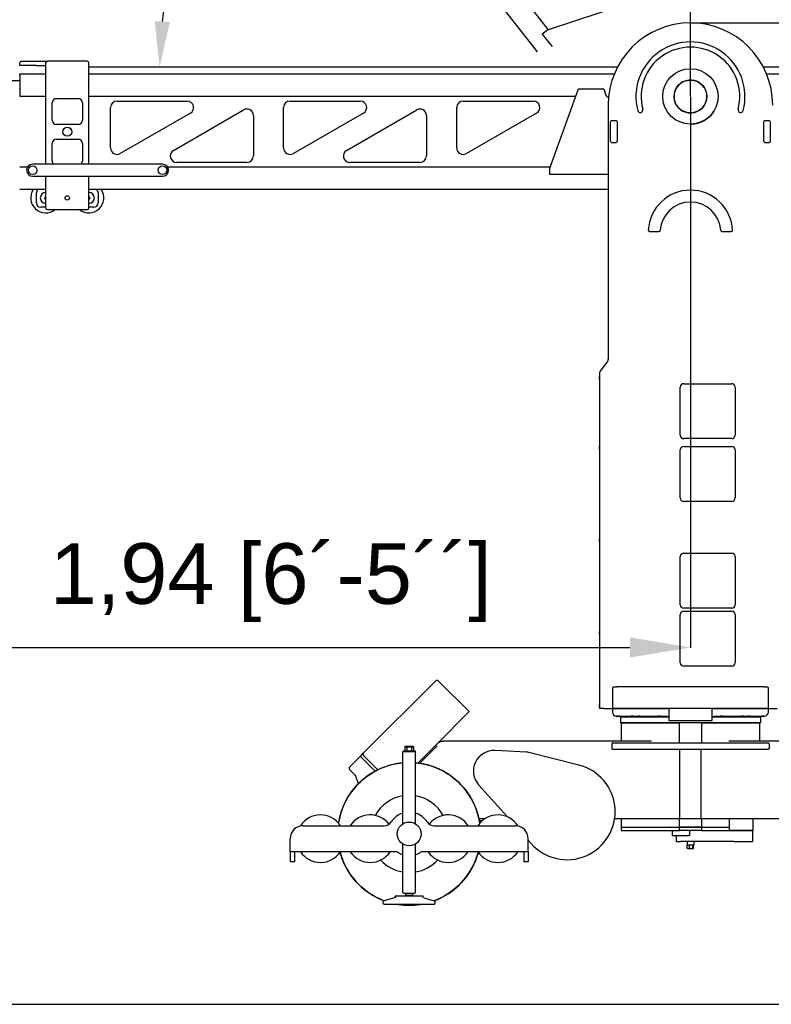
# Model space of a CAD drawing. Header units: millimetres. Extents: x -57594 to -45714, y -4242 to 13786.
# Tile 17 of 23: x -50084 to -48347, y 5386 to 7661. Entities that reach past the tile are written whole.
import ezdxf

# ---------------------------------------------------------------- set-up
doc = ezdxf.new("R2010")
doc.units = ezdxf.units.MM
doc.header["$LTSCALE"] = 50
doc.layers.add('AM_5', color=3, linetype='Continuous', lineweight=25)
doc.styles.add('Aktuální-ISO', font='arial.ttf')
doc.styles.get("Standard").update_dxf_attribs({"font": 'txt.shx'})
doc.dimstyles.new('AM_ISO$0', dxfattribs={"dimtxt": 3.5, "dimasz": 3.5, "dimexe": 1, "dimexo": 1, "dimgap": 1.5, "dimtad": 1, "dimdsep": 46, "dimtxsty": 'Standard', "dimcen": 0, "dimclrd": 256, "dimclre": 256, "dimclrt": 2, "dimadec": 0, "dimazin": 2, "dimtp": 0.1, "dimtm": 0.1, "dimtfac": 0.71, "dimtdec": 3, "dimtmove": 0, "dimatfit": 3, "dimfxl": 1, "dimlwd": -1, "dimlwe": -1, "dimarcsym": 1})
doc.dimstyles.new('AM_ISO$2', dxfattribs={"dimtxt": 3.5, "dimasz": 3.5, "dimexe": 1, "dimexo": 1, "dimgap": 1.5, "dimtad": 1, "dimdsep": 46, "dimtxsty": 'Standard', "dimcen": 0, "dimclrd": 256, "dimclre": 256, "dimclrt": 2, "dimadec": 0, "dimazin": 2, "dimtp": 0.1, "dimtm": 0.1, "dimtfac": 0.71, "dimtdec": 3, "dimtmove": 0, "dimatfit": 3, "dimfxl": 1, "dimlwd": -1, "dimlwe": -1, "dimarcsym": 1})

# ---------------------------------------------------------------- blocks, each defined once
blk = doc.blocks.new('*D226')
at = {"layer": 'AM_5', "linetype": 'ByBlock', "transparency": 16777216}
blk.add_arc((-48860.2, 7551.7), 900.5, 134.6847, 173.3153, dxfattribs=at)
at = {"layer": 'AM_5', "transparency": 16777216}
for points in [[(-49505, 8205), (-49481.9, 8178.8), (-49414.6, 8261.3)], [(-49737.1, 7655.5), (-49772, 7657.5), (-49760.7, 7551.7)]]:
    blk.add_solid(points, dxfattribs=at)
at = {"layer": 'Defpoints', "color": 0, "transparency": 16777216}
for p in [(-49559.3, 8446.5), (-49600.8, 8063.9), (-48887.6, 7586.7), (-49924, 7551.7), (-48702.4, 7551.7)]:
    blk.add_point(p, dxfattribs=at)
at = {"layer": 'AM_5', "color": 2, "transparency": 16777216, "insert": (-49758.2, 7989.6), "char_height": 105, "attachment_point": 5, "rotation": 64, "style": 'Aktuální-ISO'}
blk.add_mtext('52° UP', dxfattribs=at)
blk = doc.blocks.new('*D228')
at = {"layer": 'AM_5', "linetype": 'ByBlock', "transparency": 16777216}
for p, q in [((-48534, 7482.6), (-48534, 6209.7)), ((-50473.6, 6485.5), (-50473.6, 6209.7)), ((-50333.6, 6210.7), (-48674, 6210.7))]:
    blk.add_line(p, q, dxfattribs=at)
at = {"layer": 'AM_5', "transparency": 16777216}
for points in [[(-50333.6, 6234.1), (-50333.6, 6187.4), (-50473.6, 6210.7)], [(-48674, 6234.1), (-48674, 6187.4), (-48534, 6210.7)]]:
    blk.add_solid(points, dxfattribs=at)
at = {"layer": 'Defpoints', "color": 0, "transparency": 16777216}
for p in [(-48534, 7483.6), (-50473.6, 6486.5), (-48534, 6210.7)]:
    blk.add_point(p, dxfattribs=at)
at = {"layer": 'AM_5', "color": 2, "transparency": 16777216, "insert": (-49503.8, 6360.4), "char_height": 140, "attachment_point": 5, "style": 'Aktuální-ISO'}
blk.add_mtext('1,94 [6´-5´´]', dxfattribs=at)
blk = doc.blocks.new('*D229')
at = {"layer": 'AM_5', "linetype": 'ByBlock', "transparency": 16777216}
for p, q in [((-56468.3, 6713.4), (-56468.3, 8571.9)), ((-56328.3, 8570.9), (-48674, 8570.9)), ((-48534, 7484.6), (-48534, 8571.9))]:
    blk.add_line(p, q, dxfattribs=at)
at = {"layer": 'AM_5', "transparency": 16777216}
for points in [[(-56328.3, 8594.2), (-56328.3, 8547.5), (-56468.3, 8570.9)], [(-48674, 8594.2), (-48674, 8547.5), (-48534, 8570.9)]]:
    blk.add_solid(points, dxfattribs=at)
at = {"layer": 'Defpoints', "color": 0, "transparency": 16777216}
for p in [(-48534, 8570.9), (-48534, 7483.6), (-56468.3, 6712.4)]:
    blk.add_point(p, dxfattribs=at)
at = {"layer": 'AM_5', "color": 2, "transparency": 16777216, "insert": (-52501.2, 8720.6), "char_height": 140, "attachment_point": 5, "style": 'Aktuální-ISO'}
blk.add_mtext('7,94 [26´-0´´]', dxfattribs=at)
blk = doc.blocks.new('*D230')
at = {"layer": 'AM_5', "linetype": 'ByBlock', "transparency": 16777216}
for p, q in [((-56468.3, 6713.4), (-56468.3, 8886.5)), ((-56328.3, 8885.5), (-46424, 8885.5)), ((-46284, 7552.7), (-46284, 8886.5))]:
    blk.add_line(p, q, dxfattribs=at)
at = {"layer": 'AM_5', "transparency": 16777216}
for points in [[(-56328.3, 8908.8), (-56328.3, 8862.2), (-56468.3, 8885.5)], [(-46424, 8908.8), (-46424, 8862.2), (-46284, 8885.5)]]:
    blk.add_solid(points, dxfattribs=at)
at = {"layer": 'Defpoints', "color": 0, "transparency": 16777216}
for p in [(-46284, 8885.5), (-46284, 7551.7), (-56468.3, 6712.4)]:
    blk.add_point(p, dxfattribs=at)
at = {"layer": 'AM_5', "color": 2, "transparency": 16777216, "insert": (-51376.2, 9035.2), "char_height": 140, "attachment_point": 5, "style": 'Aktuální-ISO'}
blk.add_mtext('10,19 [33´-5´´]', dxfattribs=at)
blk = doc.blocks.new('*D231')
at = {"layer": 'AM_5', "linetype": 'ByBlock', "transparency": 16777216}
for p, q in [((-48534, 7484.6), (-48534, 8571.9)), ((-48394, 8570.9), (-46424, 8570.9)), ((-46284, 7511.6), (-46284, 8571.9))]:
    blk.add_line(p, q, dxfattribs=at)
at = {"layer": 'AM_5', "transparency": 16777216}
for points in [[(-48394, 8594.2), (-48394, 8547.5), (-48534, 8570.9)], [(-46424, 8594.2), (-46424, 8547.5), (-46284, 8570.9)]]:
    blk.add_solid(points, dxfattribs=at)
at = {"layer": 'Defpoints', "color": 0, "transparency": 16777216}
for p in [(-46284, 8570.9), (-46284, 7510.6), (-48534, 7483.6)]:
    blk.add_point(p, dxfattribs=at)
at = {"layer": 'AM_5', "color": 2, "transparency": 16777216, "insert": (-47409, 8720.6), "char_height": 140, "attachment_point": 5, "style": 'Aktuální-ISO'}
blk.add_mtext('2,25 [7´-5´´]', dxfattribs=at)
blk = doc.blocks.new('*D232')
at = {"layer": 'AM_5', "linetype": 'ByBlock', "transparency": 16777216}
for p, q in [((-48533, 7653.6), (-45902.3, 7653.6)), ((-45903.3, 5755.1), (-45903.3, 7513.6)), ((-47883, 5615.1), (-45902.3, 5615.1))]:
    blk.add_line(p, q, dxfattribs=at)
at = {"layer": 'AM_5', "transparency": 16777216}
for points in [[(-45926.7, 7513.6), (-45880, 7513.6), (-45903.3, 7653.6)], [(-45926.7, 5755.1), (-45880, 5755.1), (-45903.3, 5615.1)]]:
    blk.add_solid(points, dxfattribs=at)
at = {"layer": 'Defpoints', "color": 0, "transparency": 16777216}
for p in [(-48534, 7653.6), (-45903.3, 7653.6), (-47884, 5615.1)]:
    blk.add_point(p, dxfattribs=at)
at = {"layer": 'AM_5', "color": 2, "transparency": 16777216, "insert": (-46053.1, 6634.3), "char_height": 140, "attachment_point": 5, "rotation": 90, "style": 'Aktuální-ISO'}
blk.add_mtext('2,01 [6´-7´´]', dxfattribs=at)

msp = doc.modelspace()

# ---------------------------------------------------------------- linework, layer by layer
at = {"color": 253}
for p, q in [((-48887.559, 7586.671), (-49559.304, 8446.465)), ((-48862.515, 7638.428), (-49406.516, 8334.718)), ((-48864.54, 7637.771), (-48679.327, 7697.95)), ((-48876.36, 7628.536), (-48864.54, 7637.771)), ((-48853.132, 7598.806), (-48876.36, 7628.536)), ((-50084.034, 7555.059), (-50084.034, 7561.059)), ((-50044.867, 7555.059), (-50084.034, 7555.059)), ((-50080.034, 7565.059), (-50020.034, 7565.059)), ((-50044.867, 7555.059), (-50024.034, 7555.059)), ((-50024.034, 7561.059), (-50024.034, 7327.059)), ((-49928.034, 7565.059), (-50020.034, 7565.059)), ((-49924.034, 7327.059), (-49924.034, 7561.059)), ((-49924.034, 7551.659), (-48702.374, 7551.659)), ((-48365.694, 7551.659), (-46284.034, 7551.659)), ((-50084.034, 7535.659), (-50024.034, 7535.659)), ((-50084.034, 7531.659), (-50084.034, 7535.659)), ((-50084.034, 7531.659), (-50084.034, 7511.026)), ((-49924.034, 7535.659), (-48709.822, 7535.659)), ((-48358.245, 7535.659), (-46284.034, 7535.659)), ((-53034.034, 7520.159), (-50084.034, 7520.159)), ((-50084.034, 7511.026), (-50084.034, 7510.508)), ((-50084.034, 7510.508), (-50084.034, 7501.314)), ((-50084.034, 7500.796), (-50084.034, 7501.314)), ((-50084.034, 7500.796), (-50084.034, 7484.559)), ((-50084.034, 7484.059), (-50084.034, 7484.559)), ((-50084.034, 7484.059), (-50024.034, 7484.059)), ((-49924.034, 7484.059), (-48798.615, 7484.059)), ((-48859.034, 7318.059), (-48792.427, 7501.059)), ((-48792.427, 7501.059), (-48736.459, 7501.059)), ((-48731.284, 7494.059), (-48733.74, 7499.327)), ((-48731.284, 7491.059), (-48731.284, 7494.059)), ((-50009.034, 7429.059), (-50009.034, 7469.059)), ((-49999.034, 7479.059), (-49949.034, 7479.059)), ((-49939.034, 7469.059), (-49939.034, 7429.059)), ((-49859.034, 7473.059), (-49697.023, 7473.059)), ((-49459.034, 7473.059), (-49297.023, 7473.059)), ((-49059.034, 7473.059), (-48897.023, 7473.059)), ((-48724.034, 7463.559), (-48724.034, 6875.905)), ((-49874.034, 7364.538), (-49874.034, 7458.059)), ((-49689.524, 7445.068), (-49851.535, 7351.547)), ((-49728.544, 7359.05), (-49566.533, 7452.572)), ((-49544.034, 7439.581), (-49544.034, 7346.059)), ((-49474.034, 7364.538), (-49474.034, 7458.059)), ((-49289.524, 7445.068), (-49451.535, 7351.547)), ((-49328.544, 7359.05), (-49166.533, 7452.572)), ((-49144.034, 7439.581), (-49144.034, 7346.059)), ((-49074.034, 7364.538), (-49074.034, 7458.059)), ((-48889.524, 7445.068), (-49051.535, 7351.547)), ((-49949.034, 7419.059), (-49999.034, 7419.059)), ((-48716.534, 7427.559), (-48718.534, 7425.559)), ((-48718.534, 7379.559), (-48718.534, 7425.559)), ((-48705.534, 7427.559), (-48716.534, 7427.559)), ((-48703.534, 7425.559), (-48705.534, 7427.559)), ((-48703.534, 7425.559), (-48703.534, 7379.559)), ((-48362.534, 7427.559), (-48364.534, 7425.559)), ((-48364.534, 7379.559), (-48364.534, 7425.559)), ((-48351.534, 7427.559), (-48362.534, 7427.559)), ((-48349.534, 7425.559), (-48351.534, 7427.559)), ((-48349.534, 7425.559), (-48349.534, 7379.559)), ((-50009.034, 7335.059), (-50009.034, 7375.059)), ((-49999.034, 7385.059), (-49949.034, 7385.059)), ((-49939.034, 7375.059), (-49939.034, 7335.059)), ((-48716.534, 7377.559), (-48718.534, 7379.559)), ((-48716.534, 7377.559), (-48705.534, 7377.559)), ((-48703.534, 7379.559), (-48705.534, 7377.559)), ((-48362.534, 7377.559), (-48364.534, 7379.559)), ((-48362.534, 7377.559), (-48351.534, 7377.559)), ((-48349.534, 7379.559), (-48351.534, 7377.559)), ((-49754.034, 7327.059), (-50054.034, 7327.059)), ((-49559.034, 7331.059), (-49721.045, 7331.059)), ((-49159.034, 7331.059), (-49321.045, 7331.059)), ((-50066.158, 7320.059), (-50084.034, 7320.059)), ((-48858.306, 7320.059), (-49741.909, 7320.059)), ((-48859.034, 7303.059), (-48859.034, 7318.059)), ((-48724.034, 7303.059), (-48859.034, 7303.059)), ((-50054.034, 7299.059), (-49754.034, 7299.059)), ((-50024.034, 7299.059), (-50024.034, 7226.059)), ((-49924.034, 7226.059), (-49924.034, 7299.059)), ((-50024.034, 7268.459), (-50084.034, 7268.459)), ((-50045.534, 7237.559), (-50045.534, 7260.559)), ((-48724.034, 7268.459), (-49924.034, 7268.459)), ((-49902.534, 7260.559), (-49902.534, 7237.559)), ((-50024.034, 7227.559), (-50035.534, 7227.559)), ((-50020.034, 7222.059), (-49928.034, 7222.059)), ((-49912.534, 7227.559), (-49924.034, 7227.559)), ((-48628.401, 7171.559), (-48606.862, 7171.559)), ((-48461.205, 7171.559), (-48439.666, 7171.559)), ((-48725.041, 6872.896), (-48743.027, 6849.027)), ((-48744.034, 6846.018), (-48744.034, 6841.059)), ((-48744.034, 6840.559), (-48744.034, 6836.725)), ((-48744.034, 6829.393), (-48744.034, 6836.725)), ((-48744.034, 6829.393), (-48744.034, 6675.725)), ((-48557.534, 6701.059), (-48557.534, 6812.059)), ((-48549.534, 6820.059), (-48438.534, 6820.059)), ((-48430.534, 6812.059), (-48430.534, 6701.059)), ((-48438.534, 6693.059), (-48549.534, 6693.059)), ((-48744.034, 6668.393), (-48744.034, 6675.725)), ((-48744.034, 6668.393), (-48744.034, 6461.725)), ((-48557.534, 6556.059), (-48557.534, 6667.059)), ((-48549.534, 6675.059), (-48438.534, 6675.059)), ((-48430.534, 6667.059), (-48430.534, 6556.059)), ((-48438.534, 6548.059), (-48549.534, 6548.059)), ((-48744.034, 6454.393), (-48744.034, 6461.725)), ((-48744.034, 6454.393), (-48744.034, 6247.725)), ((-48557.534, 6309.559), (-48557.534, 6420.559)), ((-48549.534, 6428.559), (-48438.534, 6428.559)), ((-48430.534, 6420.559), (-48430.534, 6309.559)), ((-48438.534, 6301.559), (-48549.534, 6301.559)), ((-48557.534, 6175.559), (-48557.534, 6286.559)), ((-48549.534, 6294.559), (-48438.534, 6294.559)), ((-48430.534, 6286.559), (-48430.534, 6175.559)), ((-48744.034, 6240.393), (-48744.034, 6247.725)), ((-48744.034, 6240.393), (-48744.034, 6079.225)), ((-48438.534, 6167.559), (-48549.534, 6167.559)), ((-49290.001, 5966.442), (-49123.292, 6133.15)), ((-49045.51, 6062.44), (-49116.221, 6133.15)), ((-48714.034, 6117.559), (-48712.034, 6119.559)), ((-48712.034, 6119.559), (-48704.034, 6119.559)), ((-48364.034, 6119.559), (-48704.034, 6119.559)), ((-48364.034, 6119.559), (-48356.034, 6119.559)), ((-48354.034, 6117.559), (-48356.034, 6119.559)), ((-48714.034, 6117.559), (-48714.034, 6069.559)), ((-48354.034, 6069.559), (-48354.034, 6117.559)), ((-48744.034, 6071.893), (-48744.034, 6079.225)), ((-49045.51, 6062.44), (-49121.791, 5986.159)), ((-48744.034, 6071.893), (-48744.034, 6069.559)), ((-48739.034, 6069.559), (-48744.034, 6069.559)), ((-48734.034, 6069.559), (-48739.034, 6069.559)), ((-48734.034, 6069.559), (-48714.034, 6069.559)), ((-48714.034, 6069.559), (-48704.034, 6069.559)), ((-48714.034, 6069.559), (-48714.034, 6061.559)), ((-48704.034, 6069.559), (-48714.034, 6069.559)), ((-48584.034, 6069.559), (-48704.034, 6069.559)), ((-48704.034, 6069.559), (-48584.034, 6069.559)), ((-48698.71, 6051.559), (-48704.034, 6051.559)), ((-48672.357, 6051.559), (-48698.71, 6051.559)), ((-48676.534, 6049.959), (-48676.534, 6051.559)), ((-48665.71, 6051.559), (-48672.357, 6051.559)), ((-48657.357, 6051.559), (-48665.71, 6051.559)), ((-48650.71, 6051.559), (-48657.357, 6051.559)), ((-48609.357, 6051.559), (-48650.71, 6051.559)), ((-48602.71, 6051.559), (-48609.357, 6051.559)), ((-48588.034, 6051.559), (-48602.71, 6051.559)), ((-48588.034, 6051.559), (-48584.034, 6051.559)), ((-48584.034, 6069.559), (-48584.034, 6042.059)), ((-48484.034, 6069.559), (-48584.034, 6069.559)), ((-48364.034, 6069.559), (-48484.034, 6069.559)), ((-48484.034, 6042.059), (-48484.034, 6069.559)), ((-48484.034, 6069.559), (-48364.034, 6069.559)), ((-48484.034, 6051.559), (-48480.034, 6051.559)), ((-48465.357, 6051.559), (-48480.034, 6051.559)), ((-48458.71, 6051.559), (-48465.357, 6051.559)), ((-48417.357, 6051.559), (-48458.71, 6051.559)), ((-48410.71, 6051.559), (-48417.357, 6051.559)), ((-48402.357, 6051.559), (-48410.71, 6051.559)), ((-48395.71, 6051.559), (-48402.357, 6051.559)), ((-48369.357, 6051.559), (-48395.71, 6051.559)), ((-48391.534, 6049.959), (-48391.534, 6051.559)), ((-48364.034, 6051.559), (-48369.357, 6051.559)), ((-48364.034, 6069.559), (-48354.034, 6069.559)), ((-48354.034, 6069.559), (-48364.034, 6069.559)), ((-48354.034, 6061.559), (-48354.034, 6069.559)), ((-48354.034, 6069.559), (-48334.034, 6069.559)), ((-48584.034, 6049.959), (-48696.034, 6049.959)), ((-48696.034, 6049.959), (-48696.034, 6036.459)), ((-48372.034, 6036.459), (-48696.034, 6036.459)), ((-48694.034, 6036.459), (-48559.411, 6036.459)), ((-48694.034, 6036.459), (-48694.034, 5994.259)), ((-48584.034, 6042.059), (-48484.034, 6042.059)), ((-48559.411, 5990.259), (-48559.411, 6036.459)), ((-48508.657, 6036.459), (-48374.034, 6036.459)), ((-48508.657, 6036.459), (-48508.657, 5990.259)), ((-48372.034, 6049.959), (-48484.034, 6049.959)), ((-48374.034, 5994.259), (-48374.034, 6036.459)), ((-48372.034, 6049.959), (-48372.034, 6036.459)), ((-49194.426, 5981.009), (-49193.271, 5982.009)), ((-49188.653, 5982.009), (-49193.271, 5982.009)), ((-49189.23, 5981.009), (-49188.653, 5982.009)), ((-49179.415, 5982.009), (-49188.653, 5982.009)), ((-49178.838, 5981.009), (-49179.415, 5982.009)), ((-49174.796, 5982.009), (-49179.415, 5982.009)), ((-49174.796, 5982.009), (-49173.641, 5981.009)), ((-49121.791, 5986.159), (-49164.184, 5943.766)), ((-49118.963, 5983.33), (-49159.208, 5943.085)), ((-49113.934, 5992.259), (-49113.593, 5992.6)), ((-49113.934, 5992.259), (-49113.934, 5990.259)), ((-49111.934, 5994.259), (-49113.593, 5992.6)), ((-49111.934, 5994.259), (-49104.863, 5994.259)), ((-48623.934, 5994.259), (-49104.863, 5994.259)), ((-48715.583, 5988.759), (-48715.583, 5976.759)), ((-48713.545, 5990.259), (-48354.523, 5990.259)), ((-48162.034, 5994.259), (-48445.134, 5994.259)), ((-48352.485, 5988.759), (-48352.485, 5976.759)), ((-49321.282, 5935.16), (-49294.501, 5961.942)), ((-49294.501, 5961.942), (-49290.001, 5966.442)), ((-49288.966, 5960.405), (-49256.672, 5928.11)), ((-49197.034, 5972.009), (-49199.034, 5970.009)), ((-49169.034, 5970.009), (-49199.034, 5970.009)), ((-49199.034, 5803.058), (-49199.034, 5970.009)), ((-49197.034, 5972.009), (-49171.034, 5972.009)), ((-49194.426, 5981.009), (-49189.23, 5981.009)), ((-49194.426, 5981.009), (-49194.426, 5972.009)), ((-49189.23, 5981.009), (-49178.838, 5981.009)), ((-49189.23, 5981.009), (-49189.23, 5972.009)), ((-49178.838, 5981.009), (-49173.641, 5981.009)), ((-49178.838, 5981.009), (-49178.838, 5972.009)), ((-49173.641, 5981.009), (-49173.641, 5972.009)), ((-49171.034, 5972.009), (-49169.034, 5970.009)), ((-49169.034, 5803.058), (-49169.034, 5970.009)), ((-48912.632, 5968.973), (-48985.613, 5972.697)), ((-48791.954, 5939.155), (-48907.325, 5968.178)), ((-48354.523, 5975.259), (-48713.545, 5975.259)), ((-48559.034, 5975.259), (-48559.034, 5815.259)), ((-48509.034, 5815.259), (-48509.034, 5975.259)), ((-49262.609, 5925.047), (-49293.466, 5955.905)), ((-49307.976, 5914.783), (-49321.282, 5928.089)), ((-49301.183, 5896.139), (-49307.976, 5914.783)), ((-49023.444, 5893.599), (-48957.174, 5819.479)), ((-49022.889, 5815.259), (-49008.799, 5815.259)), ((-49022.066, 5811.259), (-49014.247, 5811.259)), ((-48709.23, 5815.259), (-48559.034, 5815.259)), ((-48694.034, 5815.259), (-48694.034, 5795.259)), ((-48559.411, 5795.259), (-48559.411, 5815.259)), ((-48559.034, 5815.259), (-48509.034, 5815.259)), ((-48509.034, 5815.259), (-48118.798, 5815.259)), ((-48508.657, 5815.259), (-48508.657, 5795.259)), ((-48444.792, 5815.259), (-48444.792, 5788.259)), ((-48390.054, 5815.259), (-48390.054, 5788.259)), ((-49429.034, 5799.009), (-49242.163, 5799.009)), ((-49125.905, 5799.009), (-48939.034, 5799.009)), ((-48694.034, 5795.259), (-48559.411, 5795.259)), ((-48694.034, 5795.259), (-48694.034, 5788.259)), ((-48694.034, 5795.259), (-48559.411, 5795.259)), ((-48694.034, 5788.259), (-48559.411, 5788.259)), ((-48576.534, 5788.259), (-48576.534, 5776.259)), ((-48508.657, 5795.259), (-48559.411, 5795.259)), ((-48559.411, 5795.259), (-48508.657, 5795.259)), ((-48559.411, 5788.259), (-48559.411, 5795.259)), ((-48508.657, 5788.259), (-48559.411, 5788.259)), ((-48536.509, 5788.259), (-48536.509, 5776.259)), ((-48508.657, 5795.259), (-48444.792, 5795.259)), ((-48508.657, 5795.259), (-48508.657, 5788.259)), ((-48508.657, 5795.259), (-48444.792, 5795.259)), ((-48508.657, 5788.259), (-48444.792, 5788.259)), ((-48436.601, 5788.259), (-48444.792, 5788.259)), ((-48444.792, 5788.259), (-48436.601, 5788.259)), ((-48436.601, 5788.259), (-48434.044, 5788.259)), ((-48434.044, 5788.259), (-48436.601, 5788.259)), ((-48434.044, 5788.259), (-48390.412, 5788.259)), ((-48390.412, 5788.259), (-48434.044, 5788.259)), ((-48390.412, 5788.259), (-48390.054, 5788.259)), ((-48390.054, 5788.259), (-48390.412, 5788.259)), ((-48390.054, 5762.259), (-48390.054, 5788.259)), ((-49459.034, 5739.009), (-49459.034, 5769.009)), ((-49199.034, 5645.009), (-49199.034, 5756.96)), ((-49169.034, 5645.009), (-49169.034, 5756.96)), ((-48909.034, 5739.009), (-48909.034, 5769.009)), ((-48909.034, 5765.635), (-48901.782, 5757.525)), ((-48909.034, 5764.509), (-48908.027, 5764.509)), ((-48576.534, 5776.259), (-48537.65, 5776.259)), ((-48566.534, 5762.259), (-48566.534, 5776.259)), ((-48566.534, 5762.259), (-48557.015, 5762.259)), ((-48436.601, 5762.259), (-48557.015, 5762.259)), ((-48541.534, 5762.259), (-48541.534, 5754.259)), ((-48536.509, 5776.259), (-48537.65, 5776.259)), ((-48526.534, 5762.259), (-48526.534, 5754.259)), ((-48434.044, 5762.259), (-48436.601, 5762.259)), ((-48434.044, 5762.259), (-48390.412, 5762.259)), ((-48390.054, 5762.259), (-48390.412, 5762.259)), ((-49218.37, 5739.009), (-49459.034, 5739.009)), ((-49449.034, 5739.009), (-49459.034, 5739.009)), ((-49459.034, 5739.009), (-49459.034, 5715.861)), ((-49449.034, 5739.009), (-49449.034, 5715.861)), ((-48909.034, 5739.009), (-49149.697, 5739.009)), ((-48909.034, 5739.009), (-48919.034, 5739.009)), ((-48919.034, 5739.009), (-48919.034, 5715.861)), ((-48909.034, 5739.009), (-48909.034, 5715.861)), ((-48541.278, 5754.259), (-48541.534, 5754.259)), ((-48541.278, 5746.987), (-48541.278, 5754.259)), ((-48535.975, 5754.259), (-48541.278, 5754.259)), ((-48539.534, 5746.259), (-48540.758, 5746.705)), ((-48539.534, 5746.259), (-48528.534, 5746.259)), ((-48535.975, 5746.987), (-48535.975, 5754.259)), ((-48528.731, 5754.259), (-48535.975, 5754.259)), ((-48528.731, 5746.987), (-48528.731, 5754.259)), ((-48526.534, 5754.259), (-48528.731, 5754.259)), ((-48528.534, 5746.259), (-48527.309, 5746.705)), ((-48526.789, 5746.987), (-48526.789, 5754.259)), ((-49449.034, 5715.861), (-49459.034, 5715.861)), ((-48909.034, 5715.861), (-48919.034, 5715.861)), ((-49196.034, 5642.009), (-49199.034, 5645.009)), ((-49172.034, 5642.009), (-49196.034, 5642.009)), ((-49172.034, 5642.009), (-49169.034, 5645.009)), ((-49242.034, 5625.545), (-49244.034, 5623.545)), ((-49244.034, 5619.009), (-49244.034, 5623.545)), ((-49242.034, 5617.009), (-49244.034, 5619.009)), ((-49217.909, 5632.009), (-49242.034, 5625.545)), ((-49214.534, 5637.009), (-49216.534, 5635.009)), ((-49216.494, 5635.009), (-49216.534, 5635.009)), ((-49216.534, 5632.009), (-49216.534, 5635.009)), ((-49216.494, 5632.009), (-49216.494, 5635.009)), ((-49216.334, 5635.009), (-49216.334, 5632.009)), ((-49214.534, 5637.009), (-49214.5, 5637.009)), ((-49214.5, 5637.009), (-49214.339, 5637.009)), ((-49214.339, 5637.009), (-49153.534, 5637.009)), ((-49191.534, 5640.009), (-49191.534, 5638.624)), ((-49191.534, 5638.624), (-49176.534, 5638.624)), ((-49176.534, 5640.009), (-49176.534, 5638.624)), ((-49153.534, 5637.009), (-49151.534, 5635.009)), ((-49151.534, 5632.009), (-49151.534, 5635.009)), ((-49150.158, 5632.009), (-49126.034, 5625.545)), ((-49126.034, 5625.545), (-49124.034, 5623.545)), ((-49126.034, 5617.009), (-49124.034, 5619.009)), ((-49124.034, 5619.009), (-49124.034, 5623.545)), ((-49126.034, 5617.009), (-49242.034, 5617.009))]:
    msp.add_line(p, q, dxfattribs=at)
msp.add_lwpolyline([(-45713.773, 5386.402), (-45713.773, 13786.402), (-57593.773, 13786.402), (-57593.773, 5386.402)], close=True)
for centre, radius in [((-48534.034, 7483.559), 64), ((-48534.034, 7483.559), 38), ((-49974.034, 7402.059), 10.25), ((-50054.034, 7313.059), 10), ((-49754.034, 7313.059), 10), ((-49974.034, 7249.059), 5), ((-49184.034, 5780.009), 27.5)]:
    msp.add_circle(centre, radius, dxfattribs=at)
for centre, radius, start, end in [((-48534.034, 7463.559), 190, 0, 180), ((-48534.034, 7483.559), 126, 345, 195), ((-48534.034, 7483.559), 114, 345, 195), ((-50080.034, 7561.059), 4, 90, 180), ((-50020.034, 7561.059), 4, 90, 180), ((-49928.034, 7561.059), 4, 0, 90), ((-48534.034, 7483.559), 38, 33.260965, 8.886816), ((-48736.459, 7498.059), 3, 25, 90), ((-48721.034, 7491.059), 10.25, 180, 257.643008), ((-49999.034, 7469.059), 10, 90, 180), ((-49949.034, 7469.059), 10, 0, 90), ((-49859.034, 7458.059), 15, 90, 180), ((-49697.023, 7458.059), 15, 299.995829, 90), ((-49459.034, 7458.059), 15, 90, 180), ((-49297.023, 7458.059), 15, 299.995829, 90), ((-49059.034, 7458.059), 15, 90, 180), ((-48897.023, 7458.059), 15, 299.995829, 90), ((-49559.034, 7439.581), 15, 0, 119.995829), ((-49159.034, 7439.581), 15, 0, 119.995829), ((-48649.945, 7452.501), 6, 195, 15), ((-48534.034, 7483.559), 64, 272.378649, 327.621351), ((-48418.123, 7452.501), 6, 165, 345), ((-49999.034, 7429.059), 10, 180, 270), ((-49949.034, 7429.059), 10, 270, 0), ((-49999.034, 7375.059), 10, 90, 180), ((-49949.034, 7375.059), 10, 0, 90), ((-49859.034, 7364.538), 15, 180, 299.995829), ((-49721.045, 7346.059), 15, 119.995829, 270), ((-49459.034, 7364.538), 15, 180, 299.995829), ((-49321.045, 7346.059), 15, 119.995829, 270), ((-49059.034, 7364.538), 15, 180, 299.995829), ((-50054.034, 7313.059), 14, 90, 270), ((-49999.034, 7335.059), 10, 180, 233.130102), ((-49949.034, 7335.059), 10, 306.869898, 0), ((-49754.034, 7313.059), 14, 270, 90), ((-49559.034, 7346.059), 15, 270, 0), ((-49159.034, 7346.059), 15, 270, 0), ((-50024.034, 7249.059), 34.5, 145.783687, 308.49995), ((-50035.534, 7260.559), 10, 127.814488, 180), ((-50024.034, 7249.059), 12.5, 90, 270), ((-50024.034, 7249.059), 12.5, 90, 270), ((-49924.034, 7249.059), 34.5, 231.50005, 34.216313), ((-49924.034, 7249.059), 12.5, 270, 90), ((-49924.034, 7249.059), 12.5, 270, 90), ((-49912.534, 7260.559), 10, 0, 52.185511), ((-48534.034, 7169.559), 97.5, 3.032939, 176.967061), ((-50035.534, 7237.559), 10, 180, 270), ((-50024.034, 7249.059), 2.458, 90, 270), ((-49924.034, 7249.059), 2.458, 269.999999, 90), ((-49924.034, 7249.059), 2.387, 270, 90), ((-49912.534, 7237.559), 10, 270, 0), ((-48534.034, 7169.559), 70, 3.982079, 176.017921), ((-50020.034, 7226.059), 4, 180, 270), ((-49928.034, 7226.059), 4, 270, 0), ((-48628.401, 7174.559), 3, 176.967061, 180), ((-48628.401, 7174.559), 3, 180, 270), ((-48606.862, 7174.559), 3, 270, 356.072557), ((-48461.205, 7174.559), 3, 183.927443, 270), ((-48439.666, 7174.559), 3, 270, 0), ((-48439.666, 7174.559), 3, 0, 3.032939), ((-48729.034, 6875.905), 5, 323, 0), ((-48739.034, 6846.018), 5, 143, 180), ((-48549.534, 6812.059), 8, 90, 180), ((-48438.534, 6812.059), 8, 0, 90), ((-48549.534, 6701.059), 8, 180, 270), ((-48438.534, 6701.059), 8, 270, 0), ((-48549.534, 6667.059), 8, 90, 180), ((-48438.534, 6667.059), 8, 0, 90), ((-48549.534, 6556.059), 8, 180, 270), ((-48438.534, 6556.059), 8, 270, 0), ((-48549.534, 6420.559), 8, 90, 180), ((-48438.534, 6420.559), 8, 0, 90), ((-48549.534, 6309.559), 8, 180, 270), ((-48438.534, 6309.559), 8, 270, 0), ((-48549.534, 6286.559), 8, 90, 180), ((-48438.534, 6286.559), 8, 0, 90), ((-48549.534, 6175.559), 8, 180, 270), ((-48438.534, 6175.559), 8, 270, 0), ((-49119.756, 6129.615), 5, 45, 135), ((-48704.034, 6061.559), 10, 180, 262.394589), ((-48364.034, 6061.559), 10, 277.605411, 0), ((-48988.034, 5925.259), 47.5, 87.078884, 221.79938), ((-48914.034, 5941.509), 27.5, 75.879531, 87.078884), ((-48819.034, 5831.509), 111, 221.79938, 75.879531), ((-49317.746, 5931.625), 5, 135, 225), ((-49184.034, 5780.009), 89.193, 99.681656, 151.369122), ((-49184.034, 5780.009), 89.193, 28.630878, 80.318344), ((-49389.034, 5769.009), 55, 33.055731, 147.842791), ((-49274.034, 5769.009), 55, 37.790676, 146.944269), ((-49184.034, 5780.009), 50, 107.457603, 146.141563), ((-49184.034, 5780.009), 50, 33.858437, 72.542397), ((-49094.034, 5769.009), 55, 33.055731, 142.209324), ((-48979.034, 5769.009), 55, 32.157209, 146.944269), ((-49242.163, 5819.009), 20, 270, 326.141563), ((-49225.603, 5804.009), 2.65, 111.630303, 164.029131), ((-49125.905, 5819.009), 20, 213.858437, 270), ((-49142.465, 5804.009), 2.65, 15.970869, 68.369697), ((-49429.034, 5769.009), 30, 90, 180), ((-48939.034, 5769.009), 30, 0, 90), ((-49389.034, 5769.009), 55, 213.055731, 326.944269), ((-49274.034, 5769.009), 55, 213.055731, 326.944269), ((-49218.37, 5719.009), 20, 60.625075, 90), ((-49184.034, 5780.009), 50, 240.625075, 252.542397), ((-49184.034, 5780.009), 50, 287.457603, 299.374925), ((-49149.697, 5719.009), 20, 90, 119.374925), ((-49094.034, 5769.009), 55, 213.055731, 326.944269), ((-48979.034, 5769.009), 55, 213.055731, 326.944269), ((-49184.034, 5780.009), 89.193, 222.567391, 260.318344), ((-49184.034, 5780.009), 89.193, 279.681656, 317.432609), ((-49193.534, 5640.009), 2, 0, 90), ((-49174.534, 5640.009), 2, 90, 180), ((-49184.034, 5632.009), 10, 138.590378, 150), ((-49184.034, 5632.009), 10, 30, 41.409622)]:
    msp.add_arc(centre, radius, start, end, dxfattribs=at)
for points, knots in [([(-48603.869, 7174.354), (-48603.869, 7174.357), (-48603.869, 7174.359), (-48603.869, 7174.366), (-48603.868, 7174.371), (-48603.867, 7174.382), (-48603.867, 7174.39), (-48603.866, 7174.405), (-48603.865, 7174.412), (-48603.865, 7174.42)], [0, 0, 0, 0, 0.00085870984, 0.00085870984, 0.00223264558, 0.00223264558, 0.00443094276, 0.00443094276, 0.00686967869, 0.00686967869, 0.00686967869, 0.00686967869]), ([(-48464.203, 7174.42), (-48464.202, 7174.412), (-48464.202, 7174.405), (-48464.201, 7174.39), (-48464.2, 7174.382), (-48464.199, 7174.371), (-48464.199, 7174.366), (-48464.199, 7174.359), (-48464.198, 7174.357), (-48464.198, 7174.354)], [-0.00686967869, -0.00686967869, -0.00686967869, -0.00686967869, -0.00443094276, -0.00443094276, -0.00223264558, -0.00223264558, -0.00085870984, -0.00085870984, 0, 0, 0, 0]), ([(-48744.034, 6836.725), (-48744.034, 6836.425), (-48744.019, 6836.103), (-48743.952, 6834.917), (-48743.888, 6833.966), (-48743.888, 6832.152), (-48743.952, 6831.202), (-48744.019, 6830.016), (-48744.034, 6829.693), (-48744.034, 6829.393)], [2.052306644, 2.052306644, 2.052306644, 2.052306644, 2.160720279, 2.160720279, 2.432890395, 2.432890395, 2.705060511, 2.705060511, 2.813474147, 2.813474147, 2.813474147, 2.813474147]), ([(-48744.034, 6675.725), (-48744.034, 6675.425), (-48744.019, 6675.103), (-48743.952, 6673.917), (-48743.888, 6672.966), (-48743.888, 6671.152), (-48743.952, 6670.202), (-48744.019, 6669.016), (-48744.034, 6668.693), (-48744.034, 6668.393)], [2.052306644, 2.052306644, 2.052306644, 2.052306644, 2.160720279, 2.160720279, 2.432890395, 2.432890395, 2.705060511, 2.705060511, 2.813474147, 2.813474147, 2.813474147, 2.813474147]), ([(-48744.034, 6461.725), (-48744.034, 6461.425), (-48744.019, 6461.103), (-48743.952, 6459.917), (-48743.888, 6458.966), (-48743.888, 6457.152), (-48743.952, 6456.202), (-48744.019, 6455.016), (-48744.034, 6454.693), (-48744.034, 6454.393)], [2.052306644, 2.052306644, 2.052306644, 2.052306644, 2.160720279, 2.160720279, 2.432890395, 2.432890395, 2.705060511, 2.705060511, 2.813474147, 2.813474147, 2.813474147, 2.813474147]), ([(-48744.034, 6247.725), (-48744.034, 6247.425), (-48744.019, 6247.103), (-48743.952, 6245.917), (-48743.888, 6244.966), (-48743.888, 6243.152), (-48743.952, 6242.202), (-48744.019, 6241.016), (-48744.034, 6240.693), (-48744.034, 6240.393)], [2.052306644, 2.052306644, 2.052306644, 2.052306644, 2.160720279, 2.160720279, 2.432890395, 2.432890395, 2.705060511, 2.705060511, 2.813474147, 2.813474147, 2.813474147, 2.813474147]), ([(-48744.034, 6079.225), (-48744.034, 6078.925), (-48744.019, 6078.603), (-48743.952, 6077.417), (-48743.888, 6076.466), (-48743.888, 6074.652), (-48743.952, 6073.702), (-48744.019, 6072.516), (-48744.034, 6072.193), (-48744.034, 6071.893)], [2.052306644, 2.052306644, 2.052306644, 2.052306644, 2.160720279, 2.160720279, 2.432890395, 2.432890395, 2.705060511, 2.705060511, 2.813474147, 2.813474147, 2.813474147, 2.813474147]), ([(-48705.357, 6051.647), (-48705.357, 6051.647), (-48705.274, 6051.664), (-48704.937, 6051.732), (-48704.684, 6051.784), (-48704.284, 6051.866), (-48704.163, 6051.891), (-48704.034, 6051.918)], [1.013298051, 1.013298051, 1.013298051, 1.013298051, 1.138327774, 1.138327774, 1.263357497, 1.263357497, 1.310744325, 1.310744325, 1.310744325, 1.310744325]), ([(-48705.357, 6051.647), (-48705.357, 6051.647), (-48705.274, 6051.635), (-48704.935, 6051.598), (-48704.679, 6051.576), (-48704.277, 6051.562), (-48704.159, 6051.559), (-48704.034, 6051.559)], [1.022277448, 1.022277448, 1.022277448, 1.022277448, 1.147572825, 1.147572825, 1.272868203, 1.272868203, 1.318361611, 1.318361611, 1.318361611, 1.318361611]), ([(-48698.71, 6051.559), (-48698.71, 6051.559), (-48698.795, 6051.588), (-48699.135, 6051.694), (-48699.391, 6051.768), (-48699.977, 6051.91), (-48700.349, 6051.987), (-48701.166, 6052.097), (-48701.613, 6052.128), (-48702.455, 6052.128), (-48702.901, 6052.097), (-48703.57, 6052.007), (-48703.815, 6051.963), (-48704.034, 6051.918)], [0.50494646, 0.50494646, 0.50494646, 0.50494646, 0.631154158, 0.631154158, 0.757361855, 0.757361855, 0.883627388, 0.883627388, 1.009892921, 1.009892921, 1.136158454, 1.136158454, 1.216333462, 1.216333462, 1.216333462, 1.216333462]), ([(-48665.71, 6051.559), (-48665.71, 6051.559), (-48665.795, 6051.588), (-48666.135, 6051.694), (-48666.391, 6051.768), (-48666.977, 6051.91), (-48667.349, 6051.987), (-48668.166, 6052.097), (-48668.613, 6052.128), (-48669.455, 6052.128), (-48669.901, 6052.097), (-48670.719, 6051.987), (-48671.091, 6051.91), (-48671.677, 6051.768), (-48671.932, 6051.694), (-48672.273, 6051.588), (-48672.357, 6051.559), (-48672.357, 6051.559)], [0.50494646, 0.50494646, 0.50494646, 0.50494646, 0.63115416, 0.63115416, 0.75736185, 0.75736185, 0.88362739, 0.88362739, 1.00989292, 1.00989292, 1.13615845, 1.13615845, 1.26242399, 1.26242399, 1.38863168, 1.38863168, 1.51483938, 1.51483938, 1.51483938, 1.51483938]), ([(-48650.71, 6051.559), (-48650.71, 6051.559), (-48650.795, 6051.588), (-48651.135, 6051.694), (-48651.391, 6051.768), (-48651.977, 6051.91), (-48652.349, 6051.987), (-48653.166, 6052.097), (-48653.613, 6052.128), (-48654.455, 6052.128), (-48654.901, 6052.097), (-48655.719, 6051.987), (-48656.091, 6051.91), (-48656.677, 6051.768), (-48656.932, 6051.694), (-48657.273, 6051.588), (-48657.357, 6051.559), (-48657.357, 6051.559)], [0.50494646, 0.50494646, 0.50494646, 0.50494646, 0.63115416, 0.63115416, 0.75736185, 0.75736185, 0.88362739, 0.88362739, 1.00989292, 1.00989292, 1.13615845, 1.13615845, 1.26242399, 1.26242399, 1.38863168, 1.38863168, 1.51483938, 1.51483938, 1.51483938, 1.51483938]), ([(-48602.71, 6051.559), (-48602.71, 6051.559), (-48602.795, 6051.588), (-48603.135, 6051.694), (-48603.391, 6051.768), (-48603.977, 6051.91), (-48604.349, 6051.987), (-48605.166, 6052.097), (-48605.613, 6052.128), (-48606.455, 6052.128), (-48606.901, 6052.097), (-48607.719, 6051.987), (-48608.091, 6051.91), (-48608.677, 6051.768), (-48608.932, 6051.694), (-48609.273, 6051.588), (-48609.357, 6051.559), (-48609.357, 6051.559)], [0.50494646, 0.50494646, 0.50494646, 0.50494646, 0.63115416, 0.63115416, 0.75736185, 0.75736185, 0.88362739, 0.88362739, 1.00989292, 1.00989292, 1.13615845, 1.13615845, 1.26242399, 1.26242399, 1.38863168, 1.38863168, 1.51483938, 1.51483938, 1.51483938, 1.51483938]), ([(-48458.71, 6051.559), (-48458.71, 6051.559), (-48458.795, 6051.588), (-48459.135, 6051.694), (-48459.391, 6051.768), (-48459.977, 6051.91), (-48460.349, 6051.987), (-48461.166, 6052.097), (-48461.613, 6052.128), (-48462.034, 6052.128), (-48462.455, 6052.128), (-48462.901, 6052.097), (-48463.719, 6051.987), (-48464.091, 6051.91), (-48464.677, 6051.768), (-48464.932, 6051.694), (-48465.273, 6051.588), (-48465.357, 6051.559), (-48465.357, 6051.559)], [-0.50494646, -0.50494646, -0.50494646, -0.50494646, -0.37873876, -0.37873876, -0.25253107, -0.25253107, -0.12626553, -0.12626553, 0, 0, 0, 0.12626553, 0.12626553, 0.25253107, 0.25253107, 0.37873876, 0.37873876, 0.50494646, 0.50494646, 0.50494646, 0.50494646]), ([(-48410.71, 6051.559), (-48410.71, 6051.559), (-48410.795, 6051.588), (-48411.135, 6051.694), (-48411.391, 6051.768), (-48411.977, 6051.91), (-48412.349, 6051.987), (-48413.166, 6052.097), (-48413.613, 6052.128), (-48414.034, 6052.128), (-48414.455, 6052.128), (-48414.901, 6052.097), (-48415.719, 6051.987), (-48416.091, 6051.91), (-48416.677, 6051.768), (-48416.932, 6051.694), (-48417.273, 6051.588), (-48417.357, 6051.559), (-48417.357, 6051.559)], [-0.50494646, -0.50494646, -0.50494646, -0.50494646, -0.37873876, -0.37873876, -0.25253107, -0.25253107, -0.12626553, -0.12626553, 0, 0, 0, 0.12626553, 0.12626553, 0.25253107, 0.25253107, 0.37873876, 0.37873876, 0.50494646, 0.50494646, 0.50494646, 0.50494646]), ([(-48395.71, 6051.559), (-48395.71, 6051.559), (-48395.795, 6051.588), (-48396.135, 6051.694), (-48396.391, 6051.768), (-48396.977, 6051.91), (-48397.349, 6051.987), (-48398.166, 6052.097), (-48398.613, 6052.128), (-48399.455, 6052.128), (-48399.901, 6052.097), (-48400.719, 6051.987), (-48401.091, 6051.91), (-48401.677, 6051.768), (-48401.932, 6051.694), (-48402.273, 6051.588), (-48402.357, 6051.559), (-48402.357, 6051.559)], [0.50494646, 0.50494646, 0.50494646, 0.50494646, 0.63115416, 0.63115416, 0.75736185, 0.75736185, 0.88362739, 0.88362739, 1.00989292, 1.00989292, 1.13615845, 1.13615845, 1.26242399, 1.26242399, 1.38863168, 1.38863168, 1.51483938, 1.51483938, 1.51483938, 1.51483938]), ([(-48364.034, 6051.918), (-48364.253, 6051.963), (-48364.498, 6052.007), (-48365.166, 6052.097), (-48365.613, 6052.128), (-48366.034, 6052.128), (-48366.455, 6052.128), (-48366.901, 6052.097), (-48367.719, 6051.987), (-48368.091, 6051.91), (-48368.677, 6051.768), (-48368.932, 6051.694), (-48369.273, 6051.588), (-48369.357, 6051.559), (-48369.357, 6051.559)], [-0.206440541, -0.206440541, -0.206440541, -0.206440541, -0.126265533, -0.126265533, 0, 0, 0, 0.126265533, 0.126265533, 0.252531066, 0.252531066, 0.378738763, 0.378738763, 0.50494646, 0.50494646, 0.50494646, 0.50494646]), ([(-48364.034, 6051.918), (-48363.904, 6051.891), (-48363.784, 6051.866), (-48363.383, 6051.784), (-48363.13, 6051.732), (-48362.794, 6051.664), (-48362.71, 6051.647), (-48362.71, 6051.647)], [0.715851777, 0.715851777, 0.715851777, 0.715851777, 0.763238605, 0.763238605, 0.888268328, 0.888268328, 1.013298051, 1.013298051, 1.013298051, 1.013298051]), ([(-48364.034, 6051.559), (-48363.908, 6051.559), (-48363.791, 6051.562), (-48363.388, 6051.576), (-48363.133, 6051.598), (-48362.794, 6051.635), (-48362.71, 6051.647), (-48362.71, 6051.647)], [-0.296084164, -0.296084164, -0.296084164, -0.296084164, -0.250590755, -0.250590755, -0.125295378, -0.125295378, 0, 0, 0, 0]), ([(-49293.466, 5955.905), (-49293.685, 5956.123), (-49293.908, 5956.376), (-49294.308, 5956.909), (-49294.486, 5957.187), (-49294.771, 5957.709), (-49294.905, 5957.999), (-49295.113, 5958.582), (-49295.189, 5958.874), (-49295.279, 5959.4), (-49295.302, 5959.684), (-49295.287, 5960.228), (-49295.248, 5960.489), (-49295.13, 5960.941), (-49295.039, 5961.174), (-49294.802, 5961.597), (-49294.655, 5961.787), (-49294.501, 5961.942)], [0, 0, 0, 0, 0.092545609, 0.092545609, 0.185091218, 0.185091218, 0.277659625, 0.277659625, 0.370228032, 0.370228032, 0.462825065, 0.462825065, 0.555422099, 0.555422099, 0.648044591, 0.648044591, 0.740667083, 0.740667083, 0.740667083, 0.740667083]), ([(-49290.001, 5966.442), (-49290.155, 5966.287), (-49290.302, 5966.097), (-49290.539, 5965.674), (-49290.63, 5965.441), (-49290.748, 5964.989), (-49290.787, 5964.728), (-49290.802, 5964.184), (-49290.779, 5963.9), (-49290.689, 5963.374), (-49290.613, 5963.082), (-49290.405, 5962.499), (-49290.271, 5962.209), (-49289.986, 5961.687), (-49289.808, 5961.409), (-49289.408, 5960.876), (-49289.185, 5960.623), (-49288.966, 5960.405)], [-0.740667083, -0.740667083, -0.740667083, -0.740667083, -0.648044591, -0.648044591, -0.555422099, -0.555422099, -0.462825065, -0.462825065, -0.370228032, -0.370228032, -0.277659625, -0.277659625, -0.185091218, -0.185091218, -0.092545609, -0.092545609, 0, 0, 0, 0]), ([(-49347.139, 5804.644), (-49344.802, 5820.115), (-49340.272, 5835.205), (-49324.618, 5868.934), (-49311.857, 5886.465), (-49280.332, 5915.649), (-49261.871, 5927.023), (-49227.979, 5939.681), (-49213.612, 5942.949), (-49199.034, 5944.281)], [-36.93078484, -36.93078484, -36.93078484, -36.93078484, -32.21937115, -32.21937115, -25.77549692, -25.77549692, -19.33162269, -19.33162269, -14.92200162, -14.92200162, -14.92200162, -14.92200162]), ([(-49199.034, 5944.28), (-49216.507, 5942.684), (-49233.64, 5938.309), (-49269.477, 5922.736), (-49287.316, 5910.409), (-49317.266, 5879.611), (-49329.09, 5861.435), (-49341.871, 5829.62), (-49345.234, 5817.249), (-49347.138, 5804.643)], [14.90609451, 14.90609451, 14.90609451, 14.90609451, 20.18459836, 20.18459836, 26.62844586, 26.62844586, 33.07229337, 33.07229337, 36.91424826, 36.91424826, 36.91424826, 36.91424826]), ([(-49169.034, 5944.281), (-49150.927, 5942.627), (-49133.194, 5937.989), (-49096.962, 5921.748), (-49079.265, 5909.218), (-49064.467, 5893.649), (-49056.089, 5884.834), (-49048.711, 5875.119), (-49037.286, 5856.018), (-49032.913, 5846.9), (-49029.401, 5837.444)], [-11.91179919, -11.91179919, -11.91179919, -11.91179919, -6.44387423, -6.44387423, 0, 0, 0, 3.64846681, 3.64846681, 6.67713076, 6.67713076, 6.67713076, 6.67713076]), ([(-49029.401, 5837.444), (-49029.687, 5838.213), (-49029.979, 5838.981), (-49038.055, 5859.768), (-49049.67, 5878.079), (-49064.468, 5893.648), (-49072.846, 5902.464), (-49082.173, 5910.325), (-49102.386, 5923.855), (-49113.21, 5929.481), (-49138.853, 5939.394), (-49153.825, 5942.891), (-49169.034, 5944.28)], [-6.69029506, -6.69029506, -6.69029506, -6.69029506, -6.4438475, -6.4438475, 0, 0, 0, 3.64845167, 3.64845167, 7.29690335, 7.29690335, 11.89614635, 11.89614635, 11.89614635, 11.89614635]), ([(-49029.401, 5837.444), (-49028.682, 5835.509), (-49027.999, 5833.56), (-49024.453, 5822.789), (-49022.307, 5813.772), (-49020.929, 5804.644)], [-97.2779163, -97.2779163, -97.2779163, -97.2779163, -96.65811345, -96.65811345, -93.87590008, -93.87590008, -93.87590008, -93.87590008]), ([(-49343.566, 5738.063), (-49341.616, 5730.647), (-49339.147, 5723.36), (-49327.869, 5696.447), (-49315.778, 5678.447), (-49285.376, 5648.096), (-49267.356, 5636.034), (-49245.689, 5626.998), (-49243.834, 5626.263), (-49241.967, 5625.563)], [43.64957245, 43.64957245, 43.64957245, 43.64957245, 45.95998837, 45.95998837, 52.40383588, 52.40383588, 58.84768338, 58.84768338, 59.44667724, 59.44667724, 59.44667724, 59.44667724]), ([(-49241.968, 5625.563), (-49246.531, 5627.274), (-49251.024, 5629.19), (-49274.795, 5640.604), (-49292.158, 5653.594), (-49320.925, 5685.499), (-49332.056, 5704.108), (-49340.928, 5728.849), (-49342.349, 5733.432), (-49343.566, 5738.062)], [-59.46183338, -59.46183338, -59.46183338, -59.46183338, -57.99486807, -57.99486807, -51.55099384, -51.55099384, -45.10711961, -45.10711961, -43.66598427, -43.66598427, -43.66598427, -43.66598427]), ([(-49126.1, 5625.563), (-49124.823, 5626.042), (-49123.55, 5626.538), (-49102.366, 5635.09), (-49084.209, 5646.944), (-49053.462, 5676.945), (-49041.165, 5694.805), (-49029.328, 5722.168), (-49026.612, 5730.039), (-49024.502, 5738.063)], [71.32553976, 71.32553976, 71.32553976, 71.32553976, 71.73537839, 71.73537839, 78.17922589, 78.17922589, 84.6230734, 84.6230734, 87.12321871, 87.12321871, 87.12321871, 87.12321871]), ([(-49024.501, 5738.062), (-49027.345, 5727.249), (-49031.286, 5716.727), (-49045.832, 5687.426), (-49059.049, 5670.236), (-49090.184, 5642.894), (-49107.437, 5632.563), (-49126.099, 5625.563)], [-87.14036337, -87.14036337, -87.14036337, -87.14036337, -83.77036499, -83.77036499, -77.32649076, -77.32649076, -71.33928238, -71.33928238, -71.33928238, -71.33928238]), ([(-49158.713, 5617.009), (-49170.234, 5615.22), (-49181.938, 5614.652), (-49198.906, 5615.641), (-49204.152, 5616.201), (-49209.354, 5617.009)], [-67.95266851, -67.95266851, -67.95266851, -67.95266851, -64.4387423, -64.4387423, -62.85386393, -62.85386393, -62.85386393, -62.85386393]), ([(-49209.35, 5617.009), (-49201.303, 5615.759), (-49193.157, 5615.104), (-49176.167, 5615.007), (-49167.385, 5615.663), (-49158.718, 5617.009)], [62.83773204, 62.83773204, 62.83773204, 62.83773204, 65.29153089, 65.29153089, 67.9350772, 67.9350772, 67.9350772, 67.9350772])]:
    msp.add_open_spline(points, degree=3, knots=knots, dxfattribs=at)
for points, weights in [([(-48713.545, 5990.259), (-48714.561, 5989.513), (-48715.583, 5988.759)], [1, 1.00008225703, 1.00014725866]), ([(-48352.485, 5988.759), (-48353.507, 5989.513), (-48354.523, 5990.259)], [1.00014725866, 1.00008225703, 1]), ([(-48715.583, 5976.759), (-48714.561, 5976.005), (-48713.545, 5975.259)], [1.00014725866, 1.00008225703, 1]), ([(-48354.523, 5975.259), (-48353.507, 5976.005), (-48352.485, 5976.759)], [1, 1.00008225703, 1.00014725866]), ([(-48540.758, 5746.705), (-48541.004, 5746.794), (-48541.278, 5746.987)], [1.0586772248, 1.03934546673, 1]), ([(-48541.278, 5746.987), (-48538.627, 5746.305), (-48535.975, 5746.987)], [1, 1.15470053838, 1]), ([(-48535.975, 5746.987), (-48532.353, 5746.305), (-48528.731, 5746.987)], [1, 1.15470053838, 1]), ([(-48528.731, 5746.987), (-48527.76, 5746.305), (-48526.789, 5746.987)], [1, 1.15470053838, 1]), ([(-49216.494, 5635.009), (-49215.465, 5636.041), (-49214.5, 5637.009)], [1, 1.00050479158, 1]), ([(-49214.339, 5637.009), (-49215.305, 5636.041), (-49216.334, 5635.009)], [1, 1.00050479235, 1])]:
    msp.add_rational_spline(points, weights, degree=2, dxfattribs=at)
msp.add_open_spline([(-49020.929, 5804.643), (-49022.617, 5815.816), (-49025.451, 5826.809), (-49029.401, 5837.444)], degree=3, dxfattribs=at)

# ---------------------------------------------------------------- dimensions: what is measured, and where the dimension line sits
at = {"layer": 'AM_5'}
for base, p1, p2, text, picture, middle in [((-46284.034, 8885.497), (-56468.309, 6712.391), (-46284.034, 7551.659), '10,19 [33´-5´´]', '*D230', (-51376.171, 9035.217)), ((-48534.034, 8570.858), (-56468.309, 6712.391), (-48534.034, 7483.559), '7,94 [26´-0´´]', '*D229', (-52501.171, 8720.578)), ((-46284.034, 8570.858), (-48534.034, 7483.559), (-46284.034, 7510.559), '2,25 [7´-5´´]', '*D231', (-47409.034, 8720.578)), ((-48534.034, 6210.727), (-50473.615, 6486.51), (-48534.034, 7483.559), '1,94 [6´-5´´]', '*D228', (-49503.824, 6360.447))]:
    dim = msp.add_linear_dim(base=base, p1=p1, p2=p2, text=text, dimstyle='AM_ISO$0', override={"dimtxt": 140, "dimasz": 140, "dimgap": 60, "dimtxsty": 'Aktuální-ISO'}, dxfattribs=at)
    dim.commit()
    dim.dimension.update_dxf_attribs({"geometry": picture, "text_midpoint": middle})
dim = msp.add_angular_dim_2l(base=(-49600.833, 8063.857), line1=((-48887.559, 7586.671), (-49559.304, 8446.465)), line2=((-49924.034, 7551.659), (-48702.374, 7551.659)), text='<> UP', dimstyle='AM_ISO$2', override={"dimtxt": 105, "dimasz": 105, "dimgap": 45, "dimtxsty": 'Aktuální-ISO'}, dxfattribs=at)
dim.commit()
dim.dimension.update_dxf_attribs({"geometry": '*D226', "text_midpoint": (-49758.188, 7989.635)})
dim = msp.add_linear_dim(base=(-45903.333, 7653.559), p1=(-47884.034, 5615.054), p2=(-48534.034, 7653.559), angle=90, text='2,01 [6´-7´´]', dimstyle='AM_ISO$0', override={"dimtxt": 140, "dimasz": 140, "dimgap": 60, "dimtxsty": 'Aktuální-ISO'}, dxfattribs=at)
dim.commit()
dim.dimension.update_dxf_attribs({"geometry": '*D232', "text_midpoint": (-46053.053, 6634.307)})

doc.saveas('drawing.dxf')
